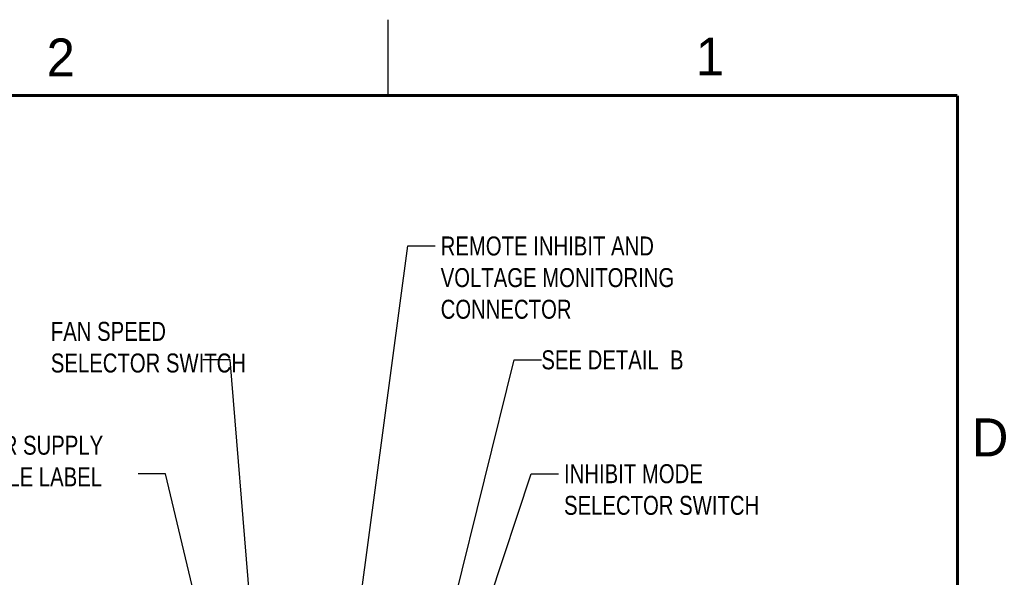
# Model space of a CAD drawing. Header units: inches. Extents: x 0 to 34, y 0 to 22.
# Tile 82 of 82: x 27.3 to 33.8, y 18.3 to 22. Entities that reach past the tile are written whole.
import ezdxf

# ---------------------------------------------------------------- set-up
doc = ezdxf.new("R2010")
doc.units = ezdxf.units.IN
doc.header["$LTSCALE"] = 1.87
doc.header["$MEASUREMENT"] = 0
doc.layers.get('0').update_dxf_attribs({"linetype": 'CONTINUOUS'})
doc.layers.add('DETAIL', color=7, linetype='CONTINUOUS')
doc.styles.get("Standard").update_dxf_attribs({"font": 'txt', "width": 0.8})

msp = doc.modelspace()

# ---------------------------------------------------------------- linework, layer by layer
at = {"color": 2, "linetype": 'CONTINUOUS'}
msp.add_line((29.75002, 22), (29.75002, 21.5), dxfattribs=at)
at = {"color": 7, "linetype": 'CONTINUOUS', "const_width": 0.02}
for points in [[(33.50002, 21.5), (0.50002, 21.5)], [(33.50002, 0.5), (33.50002, 21.5)]]:
    msp.add_lwpolyline(points, dxfattribs=at)
at = {"layer": 'DETAIL', "color": 2, "linetype": 'CONTINUOUS'}
for p, q in [((29.41145, 16.98996), (29.88038, 20.50936)), ((29.88038, 20.50936), (30.06038, 20.50936)), ((28.71019, 19.75936), (28.53019, 19.75936)), ((28.94106, 16.98296), (28.71019, 19.75936)), ((30.0739, 17.70129), (30.58055, 19.75936)), ((30.58055, 19.75936), (30.76055, 19.75936)), ((28.2847, 19.00936), (28.1047, 19.00936)), ((28.69117, 17.30207), (28.2847, 19.00936)), ((30.02183, 16.98296), (30.69274, 19.00936)), ((30.69274, 19.00936), (30.87274, 19.00936))]:
    msp.add_line(p, q, dxfattribs=at)

# ---------------------------------------------------------------- texts
at = {"color": 2, "linetype": 'CONTINUOUS'}
for s, p in [('2', (27.50251, 21.62616)), ('1', (31.77814, 21.63259)), ('D', (33.59469, 19.12364))]:
    msp.add_text(s, height=0.25, dxfattribs=at).set_placement(p)
at = {"layer": 'DETAIL', "color": 2, "linetype": 'CONTINUOUS', "char_height": 0.125, "attachment_point": 1}
for s, insert, width in [(' REMOTE INHIBIT AND\\P VOLTAGE MONITORING\\P CONNECTOR', (30.06038, 20.57186), 1.9), ('FAN SPEED \\PSELECTOR SWITCH ', (27.53019, 20.00936), 1.6), ('SEE DETAIL  B', (30.76055, 19.82186), 1.3248), ('POWER SUPPLY \\PSHUTTLE LABEL ', (26.8047, 19.25936), 1.4), (' INHIBIT MODE\\P SELECTOR SWITCH', (30.87274, 19.07186), 1.6)]:
    msp.add_mtext(s, dxfattribs=dict(at, insert=insert, width=width))

doc.saveas('drawing.dxf')
